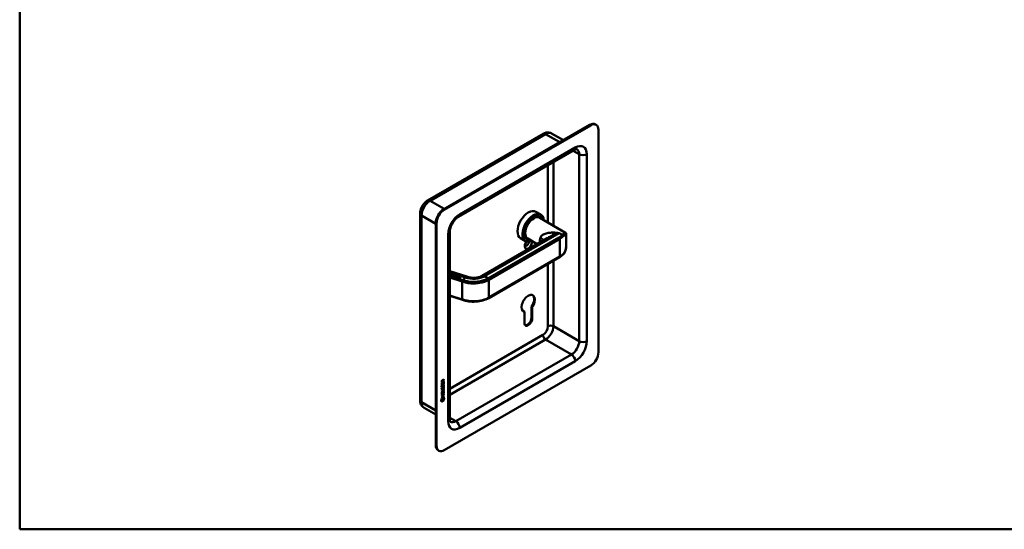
# Model space of a CAD drawing. Header units: millimetres. Extents: x 20 to 833, y 20 to 574.
# Tile 1 of 4: x 20 to 381, y 20 to 207. Entities that reach past the tile are written whole.
import ezdxf

# ---------------------------------------------------------------- set-up
doc = ezdxf.new("R2010")
doc.units = ezdxf.units.MM
doc.header["$LTSCALE"] = 2
for name, color, linetype, lineweight in [('Sichtbare Kanten(DIN)', 7, 'Continuous', 50), ('Sichtbare tangentiale Kanten(DIN)', 7, 'Continuous', 50), ('Skizziergeometrie(DIN)', 7, 'Continuous', 50)]:
    doc.layers.add(name, color=color, linetype=linetype, lineweight=lineweight)

# ---------------------------------------------------------------- blocks, each defined once
blk = doc.blocks.new('Ränder Standardrahmen')
at = {"layer": 'Skizziergeometrie(DIN)', "flags": 128}
blk.add_lwpolyline([(10, 10), (10, 287), (410, 287), (410, 10), (10, 10)], dxfattribs=at)

msp = doc.modelspace()

# ---------------------------------------------------------------- linework, layer by layer
at = {"layer": 'Sichtbare Kanten(DIN)'}
for p, q in [((229.293, 168.418), (175.553, 137.391)), ((229.576, 168.255), (175.835, 137.228)), ((231.576, 168.453), (231.293, 168.616)), ((232.404, 84.972), (232.404, 166.622)), ((212.129, 165.159), (169.703, 140.665)), ((219.551, 162.793), (215.229, 165.288)), ((223.505, 159.174), (181.078, 134.679)), ((166.964, 135.921), (166.964, 67.336)), ((209.465, 136.525), (211.276, 135.48)), ((210.719, 134.647), (210.889, 134.549)), ((210.845, 134.343), (220.369, 128.844)), ((172.724, 132.492), (172.724, 50.842)), ((173.007, 132.329), (173.007, 50.679)), ((177.835, 129.063), (177.835, 60.477)), ((213.635, 126.837), (189.702, 113.019)), ((203.865, 126.826), (205.676, 125.781)), ((206.119, 126.679), (206.289, 126.581)), ((206.445, 126.722), (209.941, 124.704)), ((212.451, 128.335), (212.451, 128.335)), ((220.605, 124.858), (220.605, 128.368)), ((218.179, 119.898), (192.157, 104.875)), ((177.835, 114.742), (184.157, 112.719)), ((178.107, 113.825), (177.835, 113.542)), ((177.835, 113.693), (177.859, 113.686)), ((177.835, 113.687), (177.859, 113.679)), ((177.859, 113.686), (178.019, 113.853)), ((177.859, 113.679), (178.019, 113.847)), ((177.859, 113.686), (177.859, 113.679)), ((177.923, 113.381), (178.292, 113.766)), ((178.395, 113.23), (177.923, 113.381)), ((177.927, 113.379), (178.292, 113.759)), ((178.019, 113.853), (178.107, 113.825)), ((178.019, 113.853), (178.019, 113.847)), ((178.019, 113.847), (178.103, 113.82)), ((178.174, 113.523), (178.056, 113.4)), ((178.056, 113.4), (178.44, 113.277)), ((178.056, 113.4), (178.056, 113.393)), ((178.056, 113.393), (178.435, 113.272)), ((178.512, 113.415), (178.174, 113.523)), ((178.335, 113.691), (178.219, 113.57)), ((178.219, 113.57), (178.557, 113.462)), ((178.219, 113.57), (178.219, 113.564)), ((178.219, 113.564), (178.552, 113.457)), ((178.292, 113.766), (178.76, 113.616)), ((178.292, 113.766), (178.292, 113.759)), ((178.292, 113.759), (178.755, 113.611)), ((178.715, 113.569), (178.335, 113.691)), ((178.44, 113.277), (178.395, 113.23)), ((178.557, 113.462), (178.512, 113.415)), ((178.68, 113.352), (178.893, 113.574)), ((178.68, 113.345), (178.893, 113.567)), ((178.76, 113.616), (178.715, 113.569)), ((178.721, 113.238), (178.721, 113.232)), ((178.981, 113.545), (178.765, 113.321)), ((178.831, 113.144), (178.834, 113.144)), ((178.831, 113.138), (178.834, 113.137)), ((178.893, 113.574), (178.981, 113.545)), ((178.893, 113.574), (178.893, 113.567)), ((178.893, 113.567), (178.976, 113.54)), ((179.128, 113.204), (179.344, 113.429)), ((179.128, 113.198), (179.344, 113.423)), ((179.432, 113.401), (179.219, 113.179)), ((179.286, 113.044), (179.286, 113.037)), ((179.344, 113.429), (179.432, 113.401)), ((179.344, 113.429), (179.344, 113.423)), ((179.344, 113.423), (179.427, 113.396)), ((179.542, 113.201), (179.542, 113.195)), ((179.547, 113.184), (179.547, 113.178)), ((179.553, 113.177), (179.555, 113.174)), ((179.553, 113.17), (179.555, 113.168)), ((179.664, 113.262), (179.659, 113.262)), ((179.68, 112.952), (179.682, 112.953)), ((179.68, 112.952), (179.68, 112.945)), ((179.68, 112.945), (179.682, 112.947)), ((179.696, 112.98), (179.696, 112.974)), ((179.88, 112.854), (179.88, 112.847)), ((180, 113.189), (179.933, 113.151)), ((180.136, 113.011), (180.136, 113.005)), ((180.141, 112.994), (180.141, 112.988)), ((180.147, 112.987), (180.149, 112.984)), ((180.147, 112.98), (180.149, 112.978)), ((180.258, 113.072), (180.253, 113.072)), ((180.274, 112.762), (180.276, 112.763)), ((180.274, 112.762), (180.274, 112.755)), ((180.274, 112.755), (180.276, 112.757)), ((180.289, 112.79), (180.289, 112.783)), ((180.427, 112.579), (180.797, 112.964)), ((180.899, 112.428), (180.427, 112.579)), ((180.432, 112.578), (180.797, 112.958)), ((180.594, 112.999), (180.527, 112.961)), ((180.679, 112.722), (180.56, 112.598)), ((180.56, 112.598), (180.944, 112.475)), ((180.56, 112.598), (180.56, 112.592)), ((180.56, 112.592), (180.939, 112.47)), ((181.016, 112.614), (180.679, 112.722)), ((180.839, 112.889), (180.724, 112.769)), ((180.724, 112.769), (181.061, 112.661)), ((180.724, 112.769), (180.724, 112.762)), ((180.724, 112.762), (181.056, 112.656)), ((180.797, 112.964), (181.264, 112.815)), ((180.797, 112.964), (180.797, 112.958)), ((180.797, 112.958), (181.259, 112.81)), ((181.219, 112.768), (180.839, 112.889)), ((180.944, 112.475), (180.899, 112.428)), ((181.061, 112.661), (181.016, 112.614)), ((181.064, 112.376), (181.433, 112.761)), ((181.153, 112.347), (181.064, 112.376)), ((181.069, 112.374), (181.433, 112.754)), ((181.3, 112.501), (181.153, 112.347)), ((181.264, 112.815), (181.219, 112.768)), ((181.499, 112.437), (181.3, 112.501)), ((181.477, 112.685), (181.346, 112.548)), ((181.346, 112.548), (181.553, 112.482)), ((181.346, 112.548), (181.346, 112.541)), ((181.346, 112.541), (181.553, 112.475)), ((181.433, 112.761), (181.74, 112.662)), ((181.433, 112.761), (181.433, 112.754)), ((181.433, 112.754), (181.74, 112.656)), ((181.684, 112.619), (181.477, 112.685)), ((181.527, 112.227), (181.499, 112.437)), ((181.629, 112.195), (181.527, 112.227)), ((181.599, 112.415), (181.629, 112.195)), ((181.599, 112.415), (181.599, 112.408)), ((181.599, 112.408), (181.628, 112.195)), ((181.74, 112.662), (181.74, 112.656)), ((181.776, 112.544), (181.776, 112.538)), ((182.506, 104.192), (177.835, 105.687)), ((207.825, 97.561), (207.813, 101.652)), ((208.096, 101.489), (207.813, 101.652)), ((208.096, 101.489), (208.108, 97.397)), ((205.228, 99.839), (204.946, 100.002)), ((205.223, 95.729), (205.228, 99.839)), ((175.835, 49.046), (229.576, 80.073)), ((175.64, 74.339), (174.873, 73.896)), ((175.682, 74.314), (174.873, 73.847)), ((174.873, 73.847), (174.874, 74.276)), ((174.874, 73.61), (174.972, 73.667)), ((174.874, 72.955), (174.874, 73.61)), ((175.64, 73.447), (174.874, 73.004)), ((175.683, 73.423), (174.874, 72.955)), ((174.923, 72.731), (175.019, 72.754)), ((174.93, 74.343), (174.93, 74.053)), ((174.93, 74.053), (174.972, 74.028)), ((174.93, 73.642), (174.93, 73.16)), ((174.93, 73.16), (174.973, 73.135)), ((174.937, 72.353), (174.939, 72.349)), ((174.964, 72.319), (175.007, 72.294)), ((174.972, 74.318), (174.972, 74.028)), ((174.972, 74.028), (175.26, 74.195)), ((174.972, 73.667), (174.973, 73.135)), ((174.973, 73.135), (175.226, 73.282)), ((174.979, 72.328), (174.981, 72.324)), ((175.173, 72.409), (175.176, 72.416)), ((175.174, 74.639), (175.217, 74.614)), ((175.225, 73.754), (175.324, 73.811)), ((175.226, 73.282), (175.225, 73.754)), ((175.26, 74.195), (175.26, 74.485)), ((175.28, 72.646), (175.323, 72.621)), ((175.281, 73.787), (175.282, 73.363)), ((175.282, 73.363), (175.324, 73.339)), ((175.294, 72.718), (175.336, 72.694)), ((175.301, 74.676), (175.344, 74.651)), ((175.639, 74.988), (175.316, 74.554)), ((175.316, 74.554), (175.359, 74.53)), ((175.316, 74.554), (175.317, 74.276)), ((175.317, 74.276), (175.359, 74.252)), ((175.324, 73.811), (175.324, 73.339)), ((175.324, 73.339), (175.584, 73.489)), ((175.344, 74.651), (175.681, 75.105)), ((175.346, 72.888), (175.389, 72.863)), ((175.682, 74.963), (175.359, 74.53)), ((175.359, 74.53), (175.359, 74.252)), ((175.359, 74.252), (175.682, 74.439)), ((175.426, 72.972), (175.423, 72.97)), ((175.426, 72.972), (175.469, 72.948)), ((175.469, 72.948), (175.465, 72.946)), ((175.506, 72.98), (175.548, 72.955)), ((175.584, 74.027), (175.682, 74.084)), ((175.584, 73.489), (175.584, 74.027)), ((175.586, 72.519), (175.628, 72.495)), ((175.639, 75.048), (175.639, 74.988)), ((175.639, 74.988), (175.682, 74.963)), ((175.639, 74.414), (175.64, 74.339)), ((175.64, 74.339), (175.682, 74.314)), ((175.64, 74.059), (175.64, 73.447)), ((175.64, 73.447), (175.683, 73.423)), ((175.681, 75.105), (175.682, 74.963)), ((175.682, 74.439), (175.682, 74.314)), ((175.682, 74.084), (175.683, 73.423)), ((174.875, 71.045), (175.341, 71.314)), ((175.305, 71.22), (174.875, 70.971)), ((175.348, 71.195), (174.875, 70.922)), ((174.875, 70.922), (174.875, 71.045)), ((174.876, 70.414), (175.348, 70.687)), ((175.299, 70.584), (174.876, 70.339)), ((175.341, 70.56), (174.876, 70.29)), ((174.876, 70.29), (174.876, 70.414)), ((174.876, 70.104), (174.975, 70.161)), ((174.876, 69.45), (174.876, 70.104)), ((175.643, 69.942), (174.876, 69.499)), ((175.685, 69.917), (174.876, 69.45)), ((174.876, 69.19), (175.685, 69.658)), ((175.186, 69.295), (174.876, 69.116)), ((175.228, 69.271), (174.876, 69.067)), ((174.876, 69.067), (174.876, 69.19)), ((175.643, 68.928), (174.877, 68.485)), ((175.685, 68.903), (174.877, 68.436)), ((174.877, 68.559), (175.228, 68.762)), ((174.924, 71.9), (175.019, 71.922)), ((174.932, 70.137), (174.933, 69.654)), ((174.933, 69.654), (174.975, 69.63)), ((174.937, 71.522), (174.939, 71.517)), ((174.965, 71.488), (175.007, 71.463)), ((174.975, 70.161), (174.975, 69.63)), ((174.975, 69.63), (175.228, 69.776)), ((174.98, 71.497), (174.982, 71.493)), ((175.173, 71.577), (175.176, 71.585)), ((175.186, 69.295), (175.228, 69.271)), ((175.228, 70.249), (175.326, 70.306)), ((175.228, 69.776), (175.228, 70.249)), ((175.228, 68.762), (175.228, 69.271)), ((175.281, 71.814), (175.323, 71.79)), ((175.284, 70.281), (175.284, 69.858)), ((175.284, 69.858), (175.327, 69.833)), ((175.642, 69.559), (175.286, 69.353)), ((175.286, 69.353), (175.329, 69.329)), ((175.286, 69.353), (175.287, 68.845)), ((175.287, 68.845), (175.329, 68.82)), ((175.294, 71.887), (175.337, 71.863)), ((175.326, 70.306), (175.327, 69.833)), ((175.327, 69.833), (175.586, 69.983)), ((175.685, 69.535), (175.329, 69.329)), ((175.329, 69.329), (175.329, 68.82)), ((175.329, 68.82), (175.685, 69.026)), ((175.347, 72.056), (175.389, 72.032)), ((175.427, 72.141), (175.423, 72.139)), ((175.427, 72.141), (175.469, 72.117)), ((175.469, 72.117), (175.466, 72.115)), ((175.5, 71.26), (175.542, 71.236)), ((175.507, 72.148), (175.549, 72.124)), ((175.586, 71.688), (175.629, 71.664)), ((175.586, 70.521), (175.685, 70.578)), ((175.586, 69.983), (175.586, 70.521)), ((175.597, 71.083), (175.597, 71.086)), ((175.642, 70.554), (175.643, 69.942)), ((175.642, 69.634), (175.642, 69.559)), ((175.642, 69.559), (175.685, 69.535)), ((175.643, 69.942), (175.685, 69.917)), ((175.643, 69.002), (175.643, 68.928)), ((175.643, 68.928), (175.685, 68.903)), ((175.685, 70.578), (175.685, 69.917)), ((175.685, 69.658), (175.685, 69.535)), ((175.685, 69.026), (175.685, 68.903)), ((174.728, 67.181), (174.857, 67.953)), ((175.836, 67.822), (174.728, 67.181)), ((175.793, 67.846), (174.737, 67.236)), ((174.857, 67.953), (175.707, 68.444)), ((174.858, 67.163), (175.706, 67.654)), ((175.664, 67.305), (174.858, 66.84)), ((174.859, 66.791), (174.858, 67.163)), ((175.706, 67.281), (174.859, 66.791)), ((174.877, 68.436), (174.877, 68.559)), ((175.664, 67.629), (175.664, 67.305)), ((175.664, 67.305), (175.706, 67.281)), ((175.674, 68.425), (175.793, 67.846)), ((175.706, 67.654), (175.706, 67.281)), ((175.707, 68.444), (175.836, 67.822)), ((175.793, 67.846), (175.836, 67.822)), ((172.724, 62.092), (168.403, 64.587)), ((173.835, 48.848), (173.553, 49.011))]:
    msp.add_line(p, q, dxfattribs=at)
for centre, major_axis, ratio, start_param, end_param in [((229.293, 165.152), (2, 3.464), 0.5773503, 0, 0.7853982), ((229.576, 164.989), (2, 3.464), 0.5773503, 5.4977871, 7.0685835), ((175.553, 134.125), (-2, -3.464), 0.5773503, 3.9269908, 5.4977871), ((175.835, 133.962), (2, 3.464), 0.5773503, 0.7853982, 2.3561945), ((206.665, 131.676), (-2.8, -4.85), 0.5773503, 3.1415927, 6.2831853), ((208.476, 130.631), (2.8, 4.85), 0.5773503, 5.616239, 10.0917243), ((208.532, 130.598), (-2.76, -4.78), 0.5773503, 2.4932761, 6.9315019), ((208.532, 130.598), (2.34, 4.053), 0.5773503, 5.9355207, 9.7724426), ((208.589, 130.565), (2.3, 3.984), 0.5773503, 5.9872224, 9.7207409), ((208.645, 130.533), (-2.2, -3.811), 0.5773503, 3.1415927, 6.2831853), ((208.645, 130.533), (-2.26, -3.914), 0.5773503, 2.9106512, 6.5141268), ((208.504, 130.614), (2.32, 4.018), 0.5773503, 6.0274328, 7.0642824), ((208.419, 130.663), (2.3, 3.984), 0.5773503, 0, 0.2200524), ((208.362, 130.696), (2.32, 4.018), 0.5773503, 6.1459819, 6.2527018), ((208.504, 130.614), (-2.32, -4.018), 0.5773503, 5.5020883, 6.5389379), ((208.419, 130.663), (-2.3, -3.984), 0.5773503, 6.0631329, 6.2831853), ((208.362, 130.696), (-2.32, -4.018), 0.5773503, 0.0304835, 0.1372034), ((206.665, 124.654), (-0.93, -1.611), 0.5773503, 4.427919, 8.9074708), ((206.1, 124.98), (-0.53, -0.918), 0.5773503, 5.8272815, 8.7701358), ((180.265, 113.517), (-1.642, -0.294), 0.2309529, 5.975628, 6.6939674), ((180.265, 113.511), (-1.642, -0.294), 0.2309529, 5.975628, 6.2335522), ((186.485, 114.823), (-7.763, -1.596), 0.0856843, 6.1593643, 6.4342973), ((186.485, 114.816), (-7.763, -1.596), 0.0856843, 6.2655669, 6.4342973), ((178.622, 114.043), (0.513, -0.928), 0.5705862, 5.7402878, 6.4587518), ((179.566, 113.183), (0.0229, -0.0218), 0.433477, 4.2317713, 4.5398494), ((179.566, 113.176), (0.0229, -0.0218), 0.433477, 4.2317713, 4.5398494), ((179.372, 113.166), (0.32, -0.2), 0.450106, 5.6516471, 6.1733399), ((179.372, 113.16), (0.32, -0.2), 0.450106, 5.6516471, 6.1733399), ((179.754, 113.101), (0.207, -0.118), 0.5340146, 2.3226295, 2.7804608), ((180.273, 112.829), (0.687, -0.411), 0.1980655, 2.7066199, 2.7657608), ((180.16, 112.993), (-0.0229, 0.0218), 0.433477, 1.0901786, 1.3982568), ((180.16, 112.986), (-0.0229, 0.0218), 0.433477, 1.0901786, 1.3982568), ((179.966, 112.976), (-0.32, 0.2), 0.4498595, 2.5105613, 3.0319491), ((179.966, 112.97), (-0.32, 0.2), 0.4498595, 2.5105613, 3.0319491), ((180.347, 112.912), (-0.206, 0.117), 0.5339441, 5.4591452, 5.9194389), ((180.82, 112.669), (-0.641, 0.381), 0.20617, 5.8288942, 5.8898536), ((181.513, 112.711), (0.352, -0.198), 0.6389549, 5.2892437, 6.1200512), ((181.352, 112.518), (0.425, 0.029), 0.3026485, 5.9608048, 6.9335493), ((181.352, 112.511), (0.425, 0.029), 0.3026485, 5.9608048, 6.2622393), ((183.791, 111.576), (0.366, 1.143), 0.3958454, 6.282649, 6.2831853), ((190.402, 111.807), (-0.7, 1.212), 0.5773503, 0, 0.0026619), ((191.957, 105.221), (0.2, -0.346), 0.5773503, 6.2769551, 6.2831853), ((206.665, 102.935), (-1.72, -2.979), 0.5773503, 1.4140586, 6.4366653), ((206.382, 103.098), (1.72, 2.979), 0.5773503, 4.5556512, 6.2008707), ((182.628, 104.573), (-0.122, -0.381), 0.3958454, 0, 0.00247), ((206.382, 103.098), (-1.72, -2.979), 0.5773503, 0.0823146, 0.15348), ((206.665, 96.559), (-1.02, -1.767), 0.5773503, 5.4961945, 8.6427774), ((206.382, 96.722), (-1.02, -1.767), 0.5773503, 0.1390965, 2.3595921), ((229.576, 83.339), (-2, -3.464), 0.5773503, 0.7853982, 2.3561945), ((175.263, 74.284), (0.176, -0.345), 0.820823, 3.18389, 4.1566344), ((175.293, 73.575), (-0.325, -1.256), 0.1533152, 6.0268629, 6.0878223), ((175.147, 72.734), (-0.178, -0.418), 0.3259014, 6.003222, 6.2433838), ((175.306, 74.259), (0.176, -0.345), 0.820823, 3.18389, 4.1566344), ((175.336, 73.551), (-0.325, -1.256), 0.1533152, 6.0268629, 6.0878223), ((175.19, 72.71), (-0.178, -0.418), 0.3259014, 6.003222, 6.4635157), ((174.912, 74.005), (0.367, 0.732), 0.3493643, 5.9412708, 6.7720784), ((175.156, 72.407), (-0.0283, -0.0614), 0.2141122, 1.3869835, 1.6950616), ((174.869, 74.029), (0.367, 0.732), 0.3493643, 5.9412708, 6.1771749), ((175.24, 72.314), (-0.258, -0.67), 0.2803173, 3.0974134, 3.4600953), ((175.283, 72.289), (-0.258, -0.67), 0.2803173, 2.9387075, 3.4600953), ((175.318, 72.839), (-0.35, -1.35), 0.1467424, 6.0372359, 6.0963768), ((175.15, 71.907), (-0.18, -0.422), 0.32434, 6.0050147, 6.2438952), ((175.361, 72.814), (-0.35, -1.35), 0.1467424, 6.0372359, 6.0963768), ((175.192, 71.882), (-0.18, -0.422), 0.32434, 6.0050147, 6.462846), ((175.157, 71.576), (-0.0283, -0.0614), 0.2141122, 1.3869835, 1.6950616), ((174.218, 71.487), (1.39, -0.562), 0.6424682, 5.8188792, 6.5372185), ((174.262, 69.163), (1.353, 2.2), 0.2164514, 5.9459902, 6.6644541), ((174.26, 71.463), (1.39, -0.562), 0.6424682, 5.8188792, 6.5372185), ((168.96, 73.718), (6.604, -2.803), 0.2352596, 6.1079781, 6.3829111), ((175.241, 71.483), (-0.257, -0.669), 0.2805319, 3.097385, 3.4603351), ((175.284, 71.459), (-0.257, -0.669), 0.2805319, 2.9386423, 3.4603351), ((174.22, 69.188), (1.353, 2.2), 0.2164514, 5.9459902, 6.2453821), ((175.553, 52.475), (-2, -3.464), 0.5773503, 5.4977871, 6.2831853), ((175.835, 52.312), (-2, -3.464), 0.5773503, 5.4977871, 7.0685835)]:
    msp.add_ellipse(centre, major_axis=major_axis, ratio=ratio, start_param=start_param, end_param=end_param, dxfattribs=at)
for points, knots in [([(215.229, 165.288), (215.02, 165.409), (214.794, 165.501), (214.337, 165.62), (214.107, 165.649), (213.661, 165.654), (213.446, 165.63), (213.036, 165.548), (212.841, 165.488), (212.471, 165.342), (212.296, 165.256), (212.129, 165.159)], [0.78539816, 0.78539816, 0.78539816, 0.78539816, 0.9424778, 0.9424778, 1.09955743, 1.09955743, 1.25663706, 1.25663706, 1.41371669, 1.41371669, 1.57079633, 1.57079633, 1.57079633, 1.57079633]), ([(224.505, 159.471), (224.505, 159.471), (224.505, 159.472), (224.48, 159.479), (224.454, 159.484), (224.363, 159.485), (224.297, 159.48), (224.126, 159.446), (224.022, 159.416), (223.782, 159.321), (223.648, 159.257), (223.505, 159.174)], [0.78539816, 0.78539816, 0.78539816, 0.78539816, 0.9424778, 0.9424778, 1.09955743, 1.09955743, 1.25663706, 1.25663706, 1.41371669, 1.41371669, 1.57079633, 1.57079633, 1.57079633, 1.57079633]), ([(169.703, 140.665), (169.369, 140.472), (169.068, 140.239), (168.519, 139.716), (168.271, 139.426), (167.832, 138.804), (167.641, 138.472), (167.322, 137.781), (167.194, 137.421), (167.016, 136.684), (166.964, 136.307), (166.964, 135.921)], [1.5707963, 1.5707963, 1.5707963, 1.5707963, 1.8849556, 1.8849556, 2.1991149, 2.1991149, 2.5132741, 2.5132741, 2.8274334, 2.8274334, 3.1415927, 3.1415927, 3.1415927, 3.1415927]), ([(181.078, 134.679), (180.852, 134.549), (180.604, 134.372), (180.086, 133.923), (179.817, 133.646), (179.297, 133.011), (179.047, 132.651), (178.603, 131.89), (178.411, 131.488), (178.108, 130.698), (177.996, 130.31), (177.864, 129.625), (177.835, 129.323), (177.835, 129.063)], [1.5707963, 1.5707963, 1.5707963, 1.5707963, 1.8179228, 1.8179228, 2.0784055, 2.0784055, 2.3493544, 2.3493544, 2.6241933, 2.6241933, 2.8954114, 2.8954114, 3.1415927, 3.1415927, 3.1415927, 3.1415927]), ([(220.369, 128.845), (220.429, 128.81), (220.481, 128.758), (220.546, 128.663), (220.565, 128.618), (220.596, 128.518), (220.601, 128.469), (220.605, 128.406), (220.605, 128.387), (220.605, 128.369)], [0, 0, 0, 0, 0.07712177, 0.07712177, 0.14522225, 0.14522225, 0.24305069, 0.24305069, 0.28676336, 0.28676336, 0.28676336, 0.28676336]), ([(220.604, 124.725), (220.601, 124.203), (220.569, 123.687), (220.405, 122.643), (220.255, 122.111), (219.884, 121.373), (219.707, 121.114), (219.5, 120.902)], [0.0228991, 0.0228991, 0.0228991, 0.0228991, 0.4180602, 0.4180602, 0.8749731, 0.8749731, 1.1645318, 1.1645318, 1.1645318, 1.1645318]), ([(219.488, 120.889), (219.415, 120.816), (219.34, 120.744), (219.182, 120.602), (219.1, 120.533), (218.931, 120.398), (218.843, 120.331), (218.662, 120.202), (218.569, 120.139), (218.378, 120.016), (218.28, 119.956), (218.179, 119.898)], [1.30450231, 1.30450231, 1.30450231, 1.30450231, 1.35776111, 1.35776111, 1.41101992, 1.41101992, 1.46427872, 1.46427872, 1.51753752, 1.51753752, 1.57079633, 1.57079633, 1.57079633, 1.57079633]), ([(179.128, 113.204), (179.109, 113.184), (179.084, 113.164), (179.037, 113.141), (179.018, 113.134), (178.978, 113.126), (178.958, 113.124), (178.913, 113.126), (178.89, 113.129), (178.856, 113.137), (178.845, 113.14), (178.834, 113.144)], [0, 0, 0, 0, 0.030130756, 0.030130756, 0.046431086, 0.046431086, 0.062072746, 0.062072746, 0.079974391, 0.079974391, 0.089297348, 0.089297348, 0.089297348, 0.089297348]), ([(178.834, 113.137), (178.845, 113.134), (178.856, 113.13), (178.89, 113.123), (178.913, 113.119), (178.958, 113.118), (178.978, 113.12), (179.018, 113.128), (179.037, 113.134), (179.084, 113.157), (179.109, 113.178), (179.128, 113.198)], [-0.089297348, -0.089297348, -0.089297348, -0.089297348, -0.079974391, -0.079974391, -0.062072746, -0.062072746, -0.046431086, -0.046431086, -0.030130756, -0.030130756, 0, 0, 0, 0]), ([(184.157, 112.719), (184.588, 112.581), (185.044, 112.465), (185.831, 112.348), (186.149, 112.321), (186.906, 112.303), (187.354, 112.329), (188.202, 112.454), (188.613, 112.556), (189.243, 112.783), (189.492, 112.898), (189.7, 113.018)], [0, 0, 0, 0, 0.3758296, 0.3758296, 0.615187, 0.615187, 0.9443528, 0.9443528, 1.2745142, 1.2745142, 1.5284871, 1.5284871, 1.5284871, 1.5284871]), ([(192.156, 104.874), (191.528, 104.511), (190.79, 104.209), (189.21, 103.768), (188.346, 103.623), (186.617, 103.509), (185.729, 103.535), (184.051, 103.75), (183.251, 103.954), (182.506, 104.192)], [0, 0, 0, 0, 0.6553372, 0.6553372, 1.3111067, 1.3111067, 1.9605323, 1.9605323, 2.5987322, 2.5987322, 2.5987322, 2.5987322]), ([(175.5, 71.26), (175.497, 71.262), (175.495, 71.263), (175.475, 71.272), (175.454, 71.273), (175.393, 71.265), (175.348, 71.244), (175.305, 71.22)], [0.060556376, 0.060556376, 0.060556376, 0.060556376, 0.064390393, 0.064390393, 0.08887549, 0.08887549, 0.134135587, 0.134135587, 0.134135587, 0.134135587]), ([(175.597, 71.086), (175.597, 71.102), (175.596, 71.117), (175.592, 71.158), (175.585, 71.183), (175.564, 71.22), (175.551, 71.232), (175.517, 71.247), (175.497, 71.249), (175.435, 71.24), (175.39, 71.22), (175.348, 71.195)], [0, 0, 0, 0, 0.01400423, 0.01400423, 0.0408947, 0.0408947, 0.06439039, 0.06439039, 0.08887549, 0.08887549, 0.13413559, 0.13413559, 0.13413559, 0.13413559]), ([(166.964, 67.336), (166.964, 67.143), (166.977, 66.948), (167.036, 66.555), (167.082, 66.357), (167.215, 65.96), (167.302, 65.762), (167.529, 65.379), (167.669, 65.193), (168.001, 64.857), (168.193, 64.708), (168.403, 64.587)], [3.14159265, 3.14159265, 3.14159265, 3.14159265, 3.29867229, 3.29867229, 3.45575192, 3.45575192, 3.61283155, 3.61283155, 3.76991118, 3.76991118, 3.92699082, 3.92699082, 3.92699082, 3.92699082]), ([(177.835, 60.477), (177.835, 60.311), (177.847, 60.163), (177.885, 59.908), (177.911, 59.803), (177.967, 59.638), (177.996, 59.578), (178.042, 59.5), (178.059, 59.48), (178.077, 59.462), (178.078, 59.463), (178.078, 59.463)], [3.14159265, 3.14159265, 3.14159265, 3.14159265, 3.29867229, 3.29867229, 3.45575192, 3.45575192, 3.61283155, 3.61283155, 3.76991118, 3.76991118, 3.92699082, 3.92699082, 3.92699082, 3.92699082])]:
    msp.add_open_spline(points, degree=3, knots=knots, dxfattribs=at)
for points in [[(220.605, 128.369), (220.605, 128.368), (220.605, 128.368), (220.605, 128.367)], [(220.605, 124.858), (220.605, 124.844), (220.605, 124.83), (220.605, 124.816)], [(179.218, 113.001), (179.222, 113.003), (179.286, 113.044), (179.286, 113.044)], [(179.357, 112.917), (179.283, 112.946), (179.227, 112.991), (179.218, 113.001)], [(179.222, 112.997), (179.237, 113.006), (179.286, 113.037), (179.286, 113.037)], [(179.286, 113.044), (179.286, 113.044), (179.325, 113.004), (179.384, 112.975)], [(179.286, 113.037), (179.286, 113.037), (179.325, 112.998), (179.384, 112.968)], [(179.417, 112.895), (179.397, 112.901), (179.378, 112.909), (179.357, 112.917)], [(179.384, 112.975), (179.453, 112.941), (179.517, 112.92), (179.577, 112.92)], [(179.384, 112.968), (179.453, 112.934), (179.517, 112.914), (179.577, 112.913)], [(179.594, 112.867), (179.538, 112.866), (179.48, 112.875), (179.417, 112.895)], [(179.472, 113.143), (179.438, 113.174), (179.426, 113.212), (179.468, 113.255)], [(179.442, 113.197), (179.442, 113.213), (179.451, 113.231), (179.468, 113.248)], [(179.468, 113.255), (179.482, 113.268), (179.486, 113.271), (179.491, 113.275)], [(179.468, 113.248), (179.482, 113.262), (179.486, 113.264), (179.491, 113.268)], [(179.574, 113.077), (179.525, 113.102), (179.495, 113.123), (179.472, 113.143)], [(179.491, 113.275), (179.528, 113.302), (179.591, 113.323), (179.671, 113.316)], [(179.491, 113.268), (179.528, 113.296), (179.591, 113.316), (179.671, 113.309)], [(179.583, 113.25), (179.55, 113.235), (179.534, 113.207), (179.547, 113.184)], [(179.542, 113.195), (179.542, 113.189), (179.544, 113.183), (179.547, 113.178)], [(179.555, 113.174), (179.572, 113.157), (179.603, 113.137), (179.653, 113.111)], [(179.555, 113.168), (179.572, 113.15), (179.603, 113.13), (179.653, 113.105)], [(179.614, 113.055), (179.608, 113.059), (179.574, 113.076), (179.574, 113.077)], [(179.781, 112.942), (179.753, 112.9), (179.693, 112.87), (179.594, 112.867)], [(179.689, 112.999), (179.678, 113.015), (179.653, 113.033), (179.614, 113.055)], [(179.653, 113.111), (179.728, 113.073), (179.764, 113.043), (179.785, 113.012)], [(179.653, 113.105), (179.728, 113.066), (179.764, 113.036), (179.785, 113.005)], [(179.671, 113.316), (179.739, 113.31), (179.797, 113.297), (179.868, 113.266)], [(179.671, 113.309), (179.739, 113.304), (179.797, 113.29), (179.868, 113.26)], [(179.682, 112.953), (179.697, 112.97), (179.7, 112.982), (179.689, 112.999)], [(179.682, 112.947), (179.691, 112.957), (179.696, 112.965), (179.696, 112.974)], [(179.844, 113.206), (179.794, 113.234), (179.742, 113.251), (179.684, 113.26)], [(179.785, 113.012), (179.799, 112.991), (179.799, 112.968), (179.781, 112.942)], [(179.785, 113.005), (179.791, 112.996), (179.794, 112.987), (179.795, 112.977)], [(179.812, 112.811), (179.816, 112.813), (179.88, 112.854), (179.88, 112.854)], [(179.951, 112.727), (179.877, 112.755), (179.821, 112.801), (179.812, 112.811)], [(179.816, 112.807), (179.831, 112.816), (179.88, 112.847), (179.88, 112.847)], [(179.933, 113.151), (179.933, 113.151), (179.872, 113.191), (179.844, 113.206)], [(179.868, 113.266), (179.898, 113.254), (179.941, 113.233), (179.972, 113.21)], [(179.868, 113.26), (179.898, 113.247), (179.941, 113.226), (179.972, 113.204)], [(179.88, 112.854), (179.88, 112.854), (179.919, 112.814), (179.978, 112.785)], [(179.88, 112.847), (179.88, 112.847), (179.919, 112.807), (179.978, 112.778)], [(180.011, 112.705), (179.991, 112.711), (179.972, 112.719), (179.951, 112.727)], [(179.972, 113.21), (179.981, 113.204), (180, 113.189), (180, 113.189)], [(179.972, 113.204), (179.979, 113.199), (179.989, 113.191), (179.995, 113.186)], [(179.978, 112.785), (180.047, 112.751), (180.111, 112.73), (180.171, 112.73)], [(179.978, 112.778), (180.047, 112.744), (180.111, 112.724), (180.171, 112.723)], [(180.188, 112.677), (180.132, 112.676), (180.074, 112.685), (180.011, 112.705)], [(180.066, 112.953), (180.032, 112.984), (180.02, 113.022), (180.062, 113.065)], [(180.035, 113.007), (180.036, 113.023), (180.045, 113.04), (180.062, 113.058)], [(180.062, 113.065), (180.075, 113.078), (180.08, 113.081), (180.085, 113.085)], [(180.062, 113.058), (180.075, 113.072), (180.08, 113.074), (180.085, 113.078)], [(180.168, 112.887), (180.119, 112.912), (180.089, 112.933), (180.066, 112.953)], [(180.085, 113.085), (180.122, 113.112), (180.185, 113.132), (180.265, 113.126)], [(180.085, 113.078), (180.122, 113.106), (180.185, 113.126), (180.265, 113.119)], [(180.177, 113.06), (180.144, 113.045), (180.128, 113.017), (180.141, 112.994)], [(180.136, 113.005), (180.136, 112.999), (180.138, 112.993), (180.141, 112.988)], [(180.149, 112.984), (180.166, 112.967), (180.197, 112.947), (180.247, 112.921)], [(180.149, 112.978), (180.166, 112.96), (180.197, 112.94), (180.247, 112.915)], [(180.208, 112.865), (180.202, 112.869), (180.168, 112.886), (180.168, 112.887)], [(180.375, 112.752), (180.347, 112.71), (180.287, 112.68), (180.188, 112.677)], [(180.283, 112.809), (180.272, 112.825), (180.247, 112.843), (180.208, 112.865)], [(180.247, 112.921), (180.322, 112.882), (180.358, 112.853), (180.379, 112.821)], [(180.247, 112.915), (180.322, 112.876), (180.358, 112.846), (180.379, 112.815)], [(180.265, 113.126), (180.333, 113.12), (180.391, 113.107), (180.462, 113.076)], [(180.265, 113.119), (180.333, 113.113), (180.391, 113.1), (180.462, 113.07)], [(180.276, 112.763), (180.291, 112.78), (180.293, 112.792), (180.283, 112.809)], [(180.276, 112.757), (180.285, 112.766), (180.289, 112.775), (180.289, 112.783)], [(180.438, 113.016), (180.388, 113.044), (180.336, 113.061), (180.278, 113.07)], [(180.379, 112.821), (180.393, 112.801), (180.393, 112.778), (180.375, 112.752)], [(180.379, 112.815), (180.385, 112.806), (180.388, 112.797), (180.389, 112.787)], [(180.527, 112.961), (180.527, 112.961), (180.466, 113.001), (180.438, 113.016)], [(180.462, 113.076), (180.492, 113.064), (180.535, 113.043), (180.566, 113.02)], [(180.462, 113.07), (180.492, 113.057), (180.535, 113.036), (180.566, 113.014)], [(180.566, 113.02), (180.575, 113.014), (180.594, 112.999), (180.594, 112.999)], [(180.566, 113.014), (180.573, 113.009), (180.583, 113.001), (180.589, 112.996)], [(181.553, 112.482), (181.616, 112.461), (181.704, 112.449), (181.757, 112.505)], [(181.553, 112.475), (181.616, 112.455), (181.704, 112.442), (181.757, 112.498)], [(181.74, 112.662), (181.841, 112.628), (181.919, 112.562), (181.839, 112.479)], [(181.74, 112.656), (181.81, 112.632), (181.869, 112.592), (181.872, 112.543)], [(174.889, 72.228), (174.863, 72.292), (174.855, 72.363), (174.866, 72.477)], [(174.866, 72.477), (174.871, 72.526), (174.883, 72.6), (174.903, 72.668)], [(174.874, 74.276), (174.877, 74.422), (174.943, 74.611), (175.116, 74.711)], [(174.903, 72.668), (174.908, 72.687), (174.923, 72.731), (174.923, 72.731)], [(174.933, 72.601), (174.915, 72.508), (174.913, 72.434), (174.93, 72.373)], [(174.967, 72.741), (174.956, 72.7), (174.939, 72.634), (174.933, 72.601)], [(174.975, 72.577), (174.957, 72.484), (174.956, 72.41), (174.972, 72.349)], [(175.019, 72.754), (175.019, 72.754), (174.985, 72.627), (174.975, 72.577)], [(175.039, 72.288), (175.081, 72.293), (175.134, 72.335), (175.164, 72.39)], [(175.226, 72.437), (175.193, 72.35), (175.138, 72.266), (175.048, 72.215)], [(175.174, 74.639), (175.153, 74.651), (175.121, 74.649), (175.075, 74.622)], [(175.268, 72.412), (175.236, 72.325), (175.181, 72.241), (175.091, 72.191)], [(175.26, 74.485), (175.26, 74.574), (175.235, 74.666), (175.118, 74.598)], [(175.176, 72.416), (175.195, 72.463), (175.211, 72.526), (175.227, 72.615)], [(175.28, 72.646), (175.265, 72.558), (175.247, 72.494), (175.226, 72.437)], [(175.227, 72.615), (175.25, 72.748), (175.279, 72.834), (175.319, 72.912)], [(175.323, 72.621), (175.307, 72.534), (175.29, 72.47), (175.268, 72.412)], [(175.294, 72.718), (175.292, 72.707), (175.28, 72.647), (175.28, 72.646)], [(175.346, 72.888), (175.326, 72.847), (175.309, 72.792), (175.294, 72.718)], [(175.319, 72.912), (175.345, 72.963), (175.382, 73.008), (175.433, 73.045)], [(175.336, 72.694), (175.334, 72.683), (175.323, 72.622), (175.323, 72.621)], [(175.389, 72.863), (175.369, 72.823), (175.352, 72.768), (175.336, 72.694)], [(175.423, 72.97), (175.388, 72.951), (175.367, 72.928), (175.346, 72.888)], [(175.465, 72.946), (175.431, 72.926), (175.41, 72.903), (175.389, 72.863)], [(175.433, 73.045), (175.514, 73.105), (175.594, 73.119), (175.649, 73.047)], [(175.433, 72.214), (175.514, 72.274), (175.595, 72.287), (175.649, 72.216)], [(175.524, 72.463), (175.524, 72.463), (175.567, 72.571), (175.584, 72.674)], [(175.628, 72.495), (175.622, 72.493), (175.524, 72.463), (175.524, 72.463)], [(175.586, 72.519), (175.583, 72.519), (175.562, 72.512), (175.539, 72.505)], [(175.584, 72.674), (175.603, 72.794), (175.603, 72.884), (175.573, 72.931)], [(175.649, 72.791), (175.64, 72.678), (175.596, 72.544), (175.586, 72.519)], [(175.589, 73.091), (175.595, 73.085), (175.601, 73.079), (175.606, 73.071)], [(175.606, 73.071), (175.638, 73.031), (175.653, 72.968), (175.653, 72.88)], [(175.691, 72.766), (175.683, 72.653), (175.638, 72.52), (175.628, 72.495)], [(175.649, 73.047), (175.68, 73.006), (175.695, 72.943), (175.695, 72.855)], [(175.653, 72.88), (175.653, 72.852), (175.651, 72.823), (175.649, 72.791)], [(175.695, 72.855), (175.695, 72.828), (175.694, 72.799), (175.691, 72.766)], [(174.889, 71.397), (174.864, 71.46), (174.855, 71.532), (174.867, 71.646)], [(174.867, 71.646), (174.872, 71.694), (174.884, 71.769), (174.904, 71.837)], [(175.047, 72.169), (174.984, 72.144), (174.919, 72.153), (174.889, 72.228)], [(175.048, 71.338), (174.984, 71.312), (174.919, 71.322), (174.889, 71.397)], [(174.904, 71.837), (174.909, 71.856), (174.924, 71.899), (174.924, 71.9)], [(174.933, 71.77), (174.915, 71.677), (174.914, 71.603), (174.93, 71.542)], [(175.005, 72.194), (174.974, 72.182), (174.944, 72.177), (174.917, 72.185)], [(175.005, 71.363), (174.975, 71.35), (174.944, 71.346), (174.917, 71.353)], [(174.967, 71.91), (174.956, 71.869), (174.94, 71.803), (174.933, 71.77)], [(174.976, 71.745), (174.958, 71.652), (174.956, 71.578), (174.973, 71.517)], [(175.019, 71.922), (175.019, 71.922), (174.986, 71.796), (174.976, 71.745)], [(175.048, 72.215), (175.02, 72.199), (175.014, 72.198), (175.005, 72.194)], [(175.049, 71.384), (175.021, 71.368), (175.015, 71.366), (175.005, 71.363)], [(175.04, 71.457), (175.081, 71.461), (175.135, 71.504), (175.164, 71.558)], [(175.091, 72.191), (175.062, 72.175), (175.056, 72.173), (175.047, 72.169)], [(175.091, 71.359), (175.063, 71.343), (175.057, 71.342), (175.048, 71.338)], [(175.226, 71.606), (175.194, 71.518), (175.139, 71.434), (175.049, 71.384)], [(175.269, 71.581), (175.236, 71.494), (175.181, 71.41), (175.091, 71.359)], [(175.176, 71.585), (175.196, 71.632), (175.212, 71.694), (175.227, 71.783)], [(175.281, 71.814), (175.265, 71.727), (175.248, 71.663), (175.226, 71.606)], [(175.227, 71.783), (175.251, 71.917), (175.28, 72.003), (175.319, 72.081)], [(175.323, 71.79), (175.308, 71.703), (175.29, 71.638), (175.269, 71.581)], [(175.294, 71.887), (175.292, 71.876), (175.281, 71.815), (175.281, 71.814)], [(175.347, 72.056), (175.327, 72.016), (175.31, 71.961), (175.294, 71.887)], [(175.319, 72.081), (175.346, 72.132), (175.382, 72.177), (175.433, 72.214)], [(175.337, 71.863), (175.335, 71.851), (175.323, 71.791), (175.323, 71.79)], [(175.389, 72.032), (175.369, 71.991), (175.352, 71.936), (175.337, 71.863)], [(175.423, 72.139), (175.389, 72.119), (175.368, 72.096), (175.347, 72.056)], [(175.466, 72.115), (175.431, 72.095), (175.41, 72.072), (175.389, 72.032)], [(175.524, 71.631), (175.524, 71.632), (175.568, 71.74), (175.584, 71.842)], [(175.629, 71.664), (175.623, 71.662), (175.524, 71.631), (175.524, 71.631)], [(175.586, 71.688), (175.584, 71.687), (175.562, 71.681), (175.54, 71.674)], [(175.584, 71.842), (175.604, 71.962), (175.604, 72.052), (175.573, 72.099)], [(175.649, 71.959), (175.641, 71.846), (175.596, 71.713), (175.586, 71.688)], [(175.589, 72.26), (175.595, 72.254), (175.601, 72.247), (175.607, 72.24)], [(175.607, 72.24), (175.638, 72.199), (175.653, 72.137), (175.654, 72.048)], [(175.692, 71.935), (175.683, 71.822), (175.639, 71.688), (175.629, 71.664)], [(175.649, 72.216), (175.681, 72.175), (175.696, 72.112), (175.696, 72.024)], [(175.654, 72.048), (175.654, 72.021), (175.652, 71.992), (175.649, 71.959)], [(175.696, 72.024), (175.696, 71.996), (175.694, 71.967), (175.692, 71.935)]]:
    msp.add_open_spline(points, degree=3, dxfattribs=at)
at = {"layer": 'Sichtbare tangentiale Kanten(DIN)'}
for p, q in [((229.293, 168.418), (229.576, 168.255)), ((170.603, 140.575), (213.029, 165.07)), ((218.262, 162.049), (213.029, 165.07)), ((181.492, 135.595), (223.919, 160.09)), ((225.333, 157.64), (223.09, 158.935)), ((225.333, 89.055), (225.333, 157.64)), ((228.161, 157.64), (228.161, 89.055)), ((213.878, 132.592), (213.878, 153.616)), ((215.858, 154.759), (215.858, 131.449)), ((175.835, 137.554), (170.603, 140.575)), ((175.835, 137.228), (175.553, 137.391)), ((167.492, 66.601), (167.492, 135.187)), ((172.724, 132.166), (167.492, 135.187)), ((172.724, 132.492), (173.007, 132.329)), ((177.25, 59.661), (177.25, 128.246)), ((215.827, 127.945), (190.072, 113.075)), ((217.979, 128.736), (190.543, 112.896)), ((217.979, 127.103), (191.957, 112.08)), ((192.24, 111.59), (218.262, 126.613)), ((217.979, 128.736), (219.204, 128.029)), ((218.262, 126.613), (218.262, 120.081)), ((218.262, 120.081), (192.24, 105.058)), ((213.878, 94.525), (213.878, 117.415)), ((215.858, 118.558), (215.858, 94.525)), ((184.082, 112.728), (177.835, 114.727)), ((183.597, 112.441), (177.835, 114.285)), ((182.628, 111.431), (177.835, 112.965)), ((177.835, 112.375), (182.434, 110.903)), ((178.68, 113.352), (178.68, 113.345)), ((178.831, 113.144), (178.831, 113.138)), ((178.834, 113.144), (178.834, 113.137)), ((179.128, 113.204), (179.128, 113.198)), ((179.384, 112.975), (179.384, 112.968)), ((179.468, 113.255), (179.468, 113.248)), ((179.491, 113.275), (179.491, 113.268)), ((179.553, 113.177), (179.553, 113.17)), ((179.555, 113.174), (179.555, 113.168)), ((179.577, 112.92), (179.577, 112.913)), ((179.653, 113.111), (179.653, 113.105)), ((179.671, 113.316), (179.671, 113.309)), ((179.682, 112.953), (179.682, 112.947)), ((179.785, 113.012), (179.785, 113.005)), ((179.868, 113.266), (179.868, 113.26)), ((179.972, 113.21), (179.972, 113.204)), ((179.978, 112.785), (179.978, 112.778)), ((180.062, 113.065), (180.062, 113.058)), ((180.085, 113.085), (180.085, 113.078)), ((180.147, 112.987), (180.147, 112.98)), ((180.149, 112.984), (180.149, 112.978)), ((180.171, 112.73), (180.171, 112.723)), ((180.247, 112.921), (180.247, 112.915)), ((180.265, 113.126), (180.265, 113.119)), ((180.276, 112.763), (180.276, 112.757)), ((180.379, 112.821), (180.379, 112.815)), ((180.462, 113.076), (180.462, 113.07)), ((180.566, 113.02), (180.566, 113.014)), ((181.553, 112.482), (181.553, 112.475)), ((181.757, 112.505), (181.757, 112.498)), ((182.628, 111.431), (183.597, 112.441)), ((190.543, 112.896), (191.957, 112.08)), ((182.434, 104.371), (182.434, 110.903)), ((192.24, 111.59), (192.24, 105.058)), ((182.434, 104.371), (177.835, 105.843)), ((208.108, 97.397), (207.825, 97.561)), ((225.333, 89.055), (215.858, 94.525)), ((177.835, 71.593), (212.039, 91.341)), ((213.029, 89.626), (177.835, 69.307)), ((222.505, 84.156), (213.029, 89.626)), ((180.078, 59.661), (222.505, 84.156)), ((223.919, 81.706), (181.492, 57.211)), ((174.93, 74.343), (174.972, 74.318)), ((174.93, 72.373), (174.972, 72.349)), ((174.933, 72.601), (174.975, 72.577)), ((174.937, 72.353), (174.979, 72.328)), ((174.939, 72.349), (174.981, 72.324)), ((175.075, 74.622), (175.118, 74.598)), ((175.226, 72.437), (175.268, 72.412)), ((175.423, 72.97), (175.465, 72.946)), ((175.606, 73.071), (175.649, 73.047)), ((175.649, 72.791), (175.691, 72.766)), ((175.653, 72.88), (175.695, 72.855)), ((174.93, 71.542), (174.973, 71.517)), ((174.933, 71.77), (174.976, 71.745)), ((174.937, 71.522), (174.98, 71.497)), ((174.939, 71.517), (174.982, 71.493)), ((175.005, 72.194), (175.047, 72.169)), ((175.005, 71.363), (175.048, 71.338)), ((175.048, 72.215), (175.091, 72.191)), ((175.049, 71.384), (175.091, 71.359)), ((175.226, 71.606), (175.269, 71.581)), ((175.299, 70.584), (175.341, 70.56)), ((175.305, 71.22), (175.348, 71.195)), ((175.423, 72.139), (175.466, 72.115)), ((175.607, 72.24), (175.649, 72.216)), ((175.649, 71.959), (175.692, 71.935)), ((175.654, 72.048), (175.696, 72.024)), ((175.654, 71.167), (175.697, 71.143)), ((172.724, 63.58), (167.492, 66.601)), ((180.078, 59.661), (177.835, 60.955)), ((173.007, 50.679), (172.724, 50.842))]:
    msp.add_line(p, q, dxfattribs=at)
for centre, major_axis, ratio, start_param, end_param in [((213.029, 163.601), (-0.9, 1.559), 0.5773503, 5.4977871, 6.2831853), ((213.029, 161.478), (2.2, 3.811), 0.5773503, 0, 0.7853982), ((222.505, 160.906), (1, -1.732), 0.5773503, 0, 0.7853982), ((223.919, 155.191), (3, 5.196), 0.5773503, 5.4977871, 7.0685835), ((222.505, 156.007), (2, 3.464), 0.5773503, 5.4977871, 6.2831853), ((226.747, 158.457), (2, 0), 0.5773503, 3.9269908, 5.4977871), ((170.603, 136.983), (2.2, 3.811), 0.5773503, 0.7853982, 2.3561945), ((170.603, 139.106), (-0.9, 1.559), 0.5773503, 5.4977871, 6.2831853), ((168.764, 135.921), (-1.8, 0), 0.5773503, 0, 0.7853982), ((181.492, 130.696), (-3, -5.196), 0.5773503, 3.9269908, 5.4977871), ((180.078, 136.411), (1, -1.732), 0.5773503, 0, 0.7853982), ((175.835, 129.063), (2, 0), 0.5773503, 5.4977871, 6.2831853), ((214.019, 127.43), (-2.2, -3.811), 0.5773503, 5.1369498, 5.6012479), ((208.462, 126.643), (3.857, -1.06), 0.3363318, 0.3124707, 0.9108616), ((214.884, 131.568), (0.926, -3.891), 0.0558603, 0.3601678, 0.8012395), ((212.605, 130.206), (-7.6, 0), 0.5773503, 2.3561945, 2.6224885), ((217.979, 126.777), (-0.2, 0.346), 0.5773503, 3.9269908, 5.4977871), ((212.605, 129.879), (8, 0), 0.5773503, 5.4977871, 5.7640812), ((219.204, 127.703), (-0.284, 0.281), 0.7089346, 3.7533882, 5.3241845), ((217.979, 120.245), (0.2, -0.346), 0.5773503, 0, 0.7853982), ((212.605, 123.347), (-8, 0), 0.5773503, 2.3561945, 2.6224885), ((219.204, 121.171), (0.284, -0.281), 0.7089346, 0, 0.6117956), ((183.597, 110.808), (0.61, 1.905), 0.3958454, 0.1562876, 0.6798863), ((183.791, 111.576), (0.366, 1.143), 0.3958454, 0, 0.1562876), ((190.402, 111.807), (-0.7, 1.212), 0.5773503, 5.8376241, 6.2831853), ((190.543, 111.263), (1, -1.732), 0.5773503, 2.3561945, 2.6960314), ((191.957, 111.753), (-0.2, 0.346), 0.5773503, 3.9269908, 5.4977871), ((182.628, 111.105), (0.122, 0.381), 0.3958454, 0.6798863, 2.2506827), ((191.957, 105.221), (0.2, -0.346), 0.5773503, 0, 0.7853982), ((182.628, 104.573), (-0.122, -0.381), 0.3958454, 5.3922753, 6.2831853), ((212.039, 93.464), (1.3, 2.252), 0.5773503, 3.9269908, 5.4977871), ((213.029, 92.892), (-2, -3.464), 0.5773503, 0.7853982, 2.3561945), ((214.868, 93.953), (1.4, 0), 0.5773503, 0.7853982, 2.3561945), ((213.029, 90.769), (0.7, -1.212), 0.5773503, 3.9269908, 5.4977871), ((222.505, 87.422), (2, 3.464), 0.5773503, 3.9269908, 5.4977871), ((223.919, 86.605), (3, 5.196), 0.5773503, 3.9269908, 5.4977871), ((226.747, 89.871), (2, 0), 0.5773503, 3.9269908, 5.4977871), ((222.505, 82.523), (1, -1.732), 0.5773503, 0.7853982, 2.3561945), ((168.764, 67.336), (-1.8, 0), 0.5773503, 0, 0.7853982), ((170.603, 68.397), (-2.2, -3.811), 0.5773503, 5.4977871, 6.2831853), ((175.835, 60.477), (2, 0), 0.5773503, 5.4977871, 6.2831853), ((181.492, 62.11), (-3, -5.196), 0.5773503, 5.4977871, 7.0685835), ((180.078, 62.927), (-2, -3.464), 0.5773503, 0, 0.7853982), ((180.078, 58.028), (1, -1.732), 0.5773503, 0.7853982, 2.3561945)]:
    msp.add_ellipse(centre, major_axis=major_axis, ratio=ratio, start_param=start_param, end_param=end_param, dxfattribs=at)
for points, knots in [([(215.685, 128.898), (215.384, 128.898), (214.803, 128.876), (213.674, 128.743), (212.4, 128.401), (211.447, 127.76), (211.162, 127.214), (211.108, 127.018)], [-11.9898484, -11.9898484, -11.9898484, -11.9898484, -11.6805591, -11.3712699, -10.7526914, -10.1341129, -9.8248237, -9.8248237, -9.8248237, -9.8248237]), ([(213.635, 126.837), (213.837, 126.954), (214.294, 127.206), (215.031, 127.58), (215.558, 127.825), (215.827, 127.945)], [11.1130619, 11.1130619, 11.1130619, 11.1130619, 11.37126989, 11.68055913, 11.98984837, 11.98984837, 11.98984837, 11.98984837]), ([(217.979, 128.736), (217.977, 128.737), (217.975, 128.737), (217.205, 128.841), (216.432, 128.897), (215.685, 128.898)], [-7.40151514, -7.40151514, -7.40151514, -7.40151514, -7.39949186, -7.39949186, -6.62028399, -6.62028399, -6.62028399, -6.62028399]), ([(215.827, 127.945), (216.53, 128.237), (217.254, 128.502), (217.975, 128.735), (217.977, 128.736), (217.979, 128.736)], [6.62028399, 6.62028399, 6.62028399, 6.62028399, 7.39949186, 7.39949186, 7.40151514, 7.40151514, 7.40151514, 7.40151514]), ([(220.369, 128.845), (220.308, 128.88), (220.144, 128.825), (219.72, 128.505), (219.388, 128.206), (219.204, 128.029)], [-0.86378043, -0.86378043, -0.86378043, -0.86378043, -0.48944763, -0.24472382, 0, 0, 0, 0]), ([(219.551, 127.588), (219.722, 127.76), (219.873, 127.909), (220.002, 128.032), (220.131, 128.155), (220.236, 128.252), (220.32, 128.324), (220.488, 128.468), (220.569, 128.513), (220.595, 128.448), (220.602, 128.43), (220.605, 128.404), (220.605, 128.369)], [0, 0, 0, 0, 0.2447238, 0.2447238, 0.2447238, 0.4894476, 0.4894476, 0.4894476, 0.9788953, 0.9788953, 0.9788953, 1.112343, 1.112343, 1.112343, 1.112343]), ([(220.605, 124.816), (220.604, 124.645), (220.601, 124.474), (220.595, 124.306), (220.568, 123.649), (220.487, 123.02), (220.32, 122.458), (220.236, 122.178), (220.131, 121.914), (220.002, 121.676), (219.874, 121.439), (219.722, 121.228), (219.551, 121.056)], [2.3216694, 2.3216694, 2.3216694, 2.3216694, 2.4472382, 2.4472382, 2.4472382, 2.9366858, 2.9366858, 2.9366858, 3.1814096, 3.1814096, 3.1814096, 3.4261334, 3.4261334, 3.4261334, 3.4261334]), ([(191.957, 112.08), (191.497, 111.814), (190.442, 111.345), (188.62, 110.904), (186.651, 110.745), (185.018, 110.86), (183.929, 111.063), (183.406, 111.194), (183.114, 111.278), (182.97, 111.322), (182.809, 111.374), (182.718, 111.403), (182.628, 111.431)], [0, 0, 0, 0, 0.4885413, 0.9770826, 1.4656239, 1.9541652, 2.1984358, 2.3205711, 2.3816388, 2.4427064, 2.4427064, 2.5201828, 2.5201828, 2.5201828, 2.5201828]), ([(190.543, 112.896), (190.102, 112.642), (189.06, 112.216), (187.226, 111.919), (185.314, 111.976), (184.145, 112.266), (183.597, 112.441)], [0, 0, 0, 0, 0.2494672, 0.4990754, 0.7494591, 1, 1, 1, 1]), ([(190.072, 113.075), (189.698, 112.859), (188.789, 112.494), (187.19, 112.257), (185.556, 112.323), (184.558, 112.575), (184.082, 112.728)], [0, 0, 0, 0, 0.2461349, 0.4935493, 0.7465777, 1, 1, 1, 1]), ([(182.434, 110.903), (182.524, 110.874), (182.615, 110.845), (182.705, 110.816), (183.91, 110.43), (185.289, 110.23), (186.667, 110.238), (187.356, 110.241), (188.044, 110.297), (188.708, 110.403), (190.036, 110.615), (191.266, 111.027), (192.24, 111.59)], [-2.5201828, -2.5201828, -2.5201828, -2.5201828, -2.4467942, -2.4467942, -2.4467942, -1.4680765, -1.4680765, -1.4680765, -0.9787177, -0.9787177, -0.9787177, 0, 0, 0, 0]), ([(192.24, 105.058), (191.894, 104.858), (190.748, 104.308), (188.457, 103.724), (185.451, 103.644), (183.562, 104.01), (182.615, 104.313), (182.524, 104.342), (182.434, 104.371)], [-2.5201828, -2.5201828, -2.5201828, -2.5201828, -2.1712248, -1.4733087, -0.7753925, -0.0774764, -0.0774764, 0, 0, 0, 0])]:
    msp.add_open_spline(points, degree=3, knots=knots, dxfattribs=at)

# ---------------------------------------------------------------- block references
at = {"xscale": 2, "yscale": 2, "zscale": 2}
msp.add_blockref('Ränder Standardrahmen', (0, 0), dxfattribs=at)

doc.saveas('drawing.dxf')
